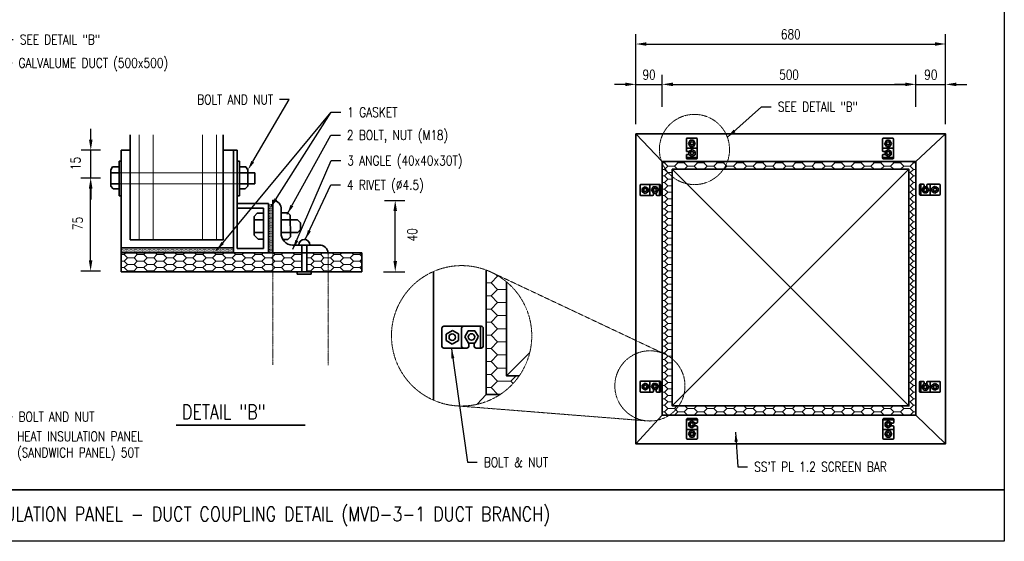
# Model space of a CAD drawing. Header units: millimetres. Extents: x -451102 to 455990, y 0 to 52070.
# Tile 7 of 9: x 41296 to 71846, y 0 to 16173. Entities that reach past the tile are written whole.
import ezdxf
from ezdxf import colors
from ezdxf.entities.mleader import LeaderData, LeaderLine
from ezdxf.math import Vec2, Vec3

# ---------------------------------------------------------------- set-up
doc = ezdxf.new("R2010")
doc.units = ezdxf.units.MM
doc.linetypes.add('HIDDEN', pattern=[0.375, 0.25, -0.125])
for name, color, linetype, lineweight in [('M-ANNO-TEXT-DUCT', 2, 'Continuous', 35), ('M-SECT-GRPH', 3, 'Continuous', 35), ('M-SECT-MBND-THIN', 1, 'Continuous', 18)]:
    doc.layers.add(name, color=color, linetype=linetype, lineweight=lineweight)
doc.styles.add('ROMANS', font='ROMANS.shx', dxfattribs={"width": 0.8})
doc.styles.get("Standard").update_dxf_attribs({"font": 'romans.shx', "width": 0.8, "height": 3})
doc.styles.add('Text', font='romans.shx', dxfattribs={"width": 0.8, "height": 3})
doc.dimstyles.new('NFL_1', dxfattribs={"dimscale": 0, "dimtxt": 3, "dimasz": 3.3, "dimexe": 3, "dimexo": 3, "dimgap": 1.5, "dimtad": 1, "dimdec": 0, "dimzin": 3, "dimdsep": 46, "dimtxsty": 'Text', "dimblk1": 'ARCHTICK', "dimblk2": 'ARCHTICK', "dimsah": 1, "dimcen": 3, "dimdle": 3, "dimclrd": 1, "dimclre": 1, "dimclrt": 2, "dimadec": 0, "dimazin": 0, "dimtfac": 0.75, "dimtdec": 0, "dimtmove": 2, "dimatfit": 3, "dimfxl": 0.125, "dimtfillclr": 1, "dimfrac": 2, "dimtolj": 1, "dimtzin": 0, "dimarcsym": 0})
doc.dimstyles.new('TBGA_100', dxfattribs={"dimscale": 100, "dimtxt": 3, "dimasz": 3, "dimexe": 2, "dimexo": 2, "dimgap": 2, "dimtad": 1, "dimtoh": 1, "dimdec": 3, "dimzin": 11, "dimdsep": 46, "dimtxsty": 'Standard', "dimcen": 0, "dimadec": 0, "dimazin": 3, "dimtfac": 0.85, "dimtdec": 3, "dimtmove": 0, "dimatfit": 3, "dimfxl": 1, "dimfrac": 1, "dimtolj": 1, "dimtzin": 15, "dimarcsym": 0})

# ---------------------------------------------------------------- blocks, each defined once
blk = doc.blocks.new('*D80')
at = {"layer": 'Defpoints', "color": 0, "transparency": 16777216}
for p in [(43501, 12126), (44108, 12126), (44108, 11260)]:
    blk.add_point(p, dxfattribs=at)
at = {"layer": 'M-ANNO-TEXT-DUCT', "color": 1, "lineweight": -2, "transparency": 16777216}
for p, q in [((43501, 12456), (43501, 12786)), ((43808, 12126), (43201, 12126)), ((43501, 11260), (43501, 12126)), ((43808, 11260), (43201, 11260)), ((43501, 10930), (43501, 10600))]:
    blk.add_line(p, q, dxfattribs=at)
at = {"layer": 'M-ANNO-TEXT-DUCT', "color": 1, "transparency": 16777216}
for points in [[(43446, 12456), (43556, 12456), (43501, 12126)], [(43446, 10930), (43556, 10930), (43501, 11260)]]:
    blk.add_solid(points, dxfattribs=at)
at = {"layer": 'M-ANNO-TEXT-DUCT', "color": 2, "transparency": 16777216, "insert": (43031, 11712), "char_height": 300, "attachment_point": 5, "rotation": 90, "style": 'Text'}
blk.add_mtext('\\A1;15', dxfattribs=at)
blk = doc.blocks.new('*D79')
at = {"layer": 'Defpoints', "color": 0, "transparency": 16777216}
for p in [(43496, 11260), (44108, 11260), (44108, 8379)]:
    blk.add_point(p, dxfattribs=at)
at = {"layer": 'M-ANNO-TEXT-DUCT', "color": 1, "lineweight": -2, "transparency": 16777216}
for p, q in [((43808, 11260), (43196, 11260)), ((43496, 8709), (43496, 10930)), ((43808, 8379), (43196, 8379))]:
    blk.add_line(p, q, dxfattribs=at)
at = {"layer": 'M-ANNO-TEXT-DUCT', "color": 1, "transparency": 16777216}
for points in [[(43441, 10930), (43551, 10930), (43496, 11260)], [(43441, 8709), (43551, 8709), (43496, 8379)]]:
    blk.add_solid(points, dxfattribs=at)
at = {"layer": 'M-ANNO-TEXT-DUCT', "color": 2, "transparency": 16777216, "insert": (43096, 9856), "char_height": 300, "attachment_point": 5, "rotation": 90, "style": 'Text'}
blk.add_mtext('\\A1;75', dxfattribs=at)
blk = doc.blocks.new('*D81')
at = {"layer": 'Defpoints', "color": 0, "transparency": 16777216}
for p in [(52312, 10572), (52948, 10572), (52288, 8359)]:
    blk.add_point(p, dxfattribs=at)
at = {"layer": 'M-ANNO-TEXT-DUCT', "color": 1, "lineweight": -2, "transparency": 16777216}
for p, q in [((52612, 10572), (53248, 10572)), ((52948, 8689), (52948, 10242)), ((52588, 8359), (53248, 8359))]:
    blk.add_line(p, q, dxfattribs=at)
at = {"layer": 'M-ANNO-TEXT-DUCT', "color": 1, "transparency": 16777216}
for points in [[(52893, 10242), (53003, 10242), (52948, 10572)], [(52893, 8689), (53003, 8689), (52948, 8359)]]:
    blk.add_solid(points, dxfattribs=at)
at = {"layer": 'M-ANNO-TEXT-DUCT', "color": 2, "transparency": 16777216, "insert": (53476, 9502), "char_height": 300, "attachment_point": 5, "rotation": 90, "style": 'Text'}
blk.add_mtext('\\A1;40', dxfattribs=at)
blk = doc.blocks.new('*D85')
at = {"layer": 'Defpoints', "color": 0, "transparency": 16777216}
for p in [(61231, 14168), (60413, 13175), (61231, 13175)]:
    blk.add_point(p, dxfattribs=at)
at = {"layer": 'M-ANNO-TEXT-DUCT', "color": 1, "lineweight": -2, "transparency": 16777216}
for p, q in [((60413, 13475), (60413, 14468)), ((61231, 13475), (61231, 14468)), ((60083, 14168), (59753, 14168)), ((60413, 14168), (61231, 14168)), ((61561, 14168), (61891, 14168))]:
    blk.add_line(p, q, dxfattribs=at)
at = {"layer": 'M-ANNO-TEXT-DUCT', "color": 1, "transparency": 16777216}
for points in [[(60083, 14223), (60083, 14113), (60413, 14168)], [(61561, 14223), (61561, 14113), (61231, 14168)]]:
    blk.add_solid(points, dxfattribs=at)
at = {"layer": 'M-ANNO-TEXT-DUCT', "color": 2, "transparency": 16777216, "insert": (60822, 14468), "char_height": 300, "attachment_point": 5, "style": 'Text'}
blk.add_mtext('\\A1;90', dxfattribs=at)
blk = doc.blocks.new('*D84')
at = {"layer": 'Defpoints', "color": 0, "transparency": 16777216}
for p in [(69102, 14168), (61231, 13175), (69102, 13175)]:
    blk.add_point(p, dxfattribs=at)
at = {"layer": 'M-ANNO-TEXT-DUCT', "color": 1, "lineweight": -2, "transparency": 16777216}
for p, q in [((61231, 13475), (61231, 14468)), ((69102, 13475), (69102, 14468)), ((61561, 14168), (68772, 14168))]:
    blk.add_line(p, q, dxfattribs=at)
at = {"layer": 'M-ANNO-TEXT-DUCT', "color": 1, "transparency": 16777216}
for points in [[(61561, 14223), (61561, 14113), (61231, 14168)], [(68772, 14223), (68772, 14113), (69102, 14168)]]:
    blk.add_solid(points, dxfattribs=at)
at = {"layer": 'M-ANNO-TEXT-DUCT', "color": 2, "transparency": 16777216, "insert": (65166, 14468), "char_height": 300, "attachment_point": 5, "style": 'Text'}
blk.add_mtext('\\A1;500', dxfattribs=at)
blk = doc.blocks.new('*D83')
at = {"layer": 'Defpoints', "color": 0, "transparency": 16777216}
for p in [(70024, 14168), (69102, 13175), (70024, 13175)]:
    blk.add_point(p, dxfattribs=at)
at = {"layer": 'M-ANNO-TEXT-DUCT', "color": 1, "lineweight": -2, "transparency": 16777216}
for p, q in [((69102, 13475), (69102, 14468)), ((70024, 13475), (70024, 14468)), ((68772, 14168), (68442, 14168)), ((69102, 14168), (70024, 14168)), ((70354, 14168), (70684, 14168))]:
    blk.add_line(p, q, dxfattribs=at)
at = {"layer": 'M-ANNO-TEXT-DUCT', "color": 1, "transparency": 16777216}
for points in [[(68772, 14223), (68772, 14113), (69102, 14168)], [(70354, 14223), (70354, 14113), (70024, 14168)]]:
    blk.add_solid(points, dxfattribs=at)
at = {"layer": 'M-ANNO-TEXT-DUCT', "color": 2, "transparency": 16777216, "insert": (69563, 14468), "char_height": 300, "attachment_point": 5, "style": 'Text'}
blk.add_mtext('\\A1;90', dxfattribs=at)
blk = doc.blocks.new('*D82')
at = {"layer": 'Defpoints', "color": 0, "transparency": 16777216}
for p in [(70024, 15420), (60413, 12634), (70024, 12634)]:
    blk.add_point(p, dxfattribs=at)
at = {"layer": 'M-ANNO-TEXT-DUCT', "color": 1, "lineweight": -2, "transparency": 16777216}
for p, q in [((60413, 12934), (60413, 15720)), ((70024, 12934), (70024, 15720)), ((60743, 15420), (69694, 15420))]:
    blk.add_line(p, q, dxfattribs=at)
at = {"layer": 'M-ANNO-TEXT-DUCT', "color": 1, "transparency": 16777216}
for points in [[(60743, 15475), (60743, 15365), (60413, 15420)], [(69694, 15475), (69694, 15365), (70024, 15420)]]:
    blk.add_solid(points, dxfattribs=at)
at = {"layer": 'M-ANNO-TEXT-DUCT', "color": 2, "transparency": 16777216, "insert": (65218, 15720), "char_height": 300, "attachment_point": 5, "style": 'Text'}
blk.add_mtext('\\A1;680', dxfattribs=at)

msp = doc.modelspace()

# ---------------------------------------------------------------- hatches: boundary and pattern name
at = {"layer": 'M-SECT-MBND-THIN'}
h = msp.add_hatch(dxfattribs=at)
h.set_pattern_fill('M3', color=256, scale=2, style=0)
h.set_pattern_definition([(45, (-5749.16, -1268.73), (3e-14, 203.2), [143.6841, -287.3682]), (135, (-5647.56, -1167.13), (3e-14, 203.2), [143.6841, -287.3682]), (0, (-5952.36, -1268.73), (304.8, 101.6), [203.2, -406.4])])
h.paths.add_polyline_path([(61544.54, 11537.7701), (68884.04, 11537.7701), (68884.04, 4198.2701), (61744.406, 4198.2701, -0.0952844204), (61450.6041, 3910.7701), (69101.54, 3910.7701), (69101.54, 11781.2701), (61231.04, 11781.2701), (61231.04, 5837.8221, -0.0838014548), (61544.54, 5656.288)])
h.paths.add_polyline_path([(61544.54, 5656.288, 0.0838014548), (61231.04, 5837.8221), (61231.04, 3910.7701), (61450.6041, 3910.7701, 0.0952844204), (61744.406, 4198.2701), (61544.54, 4198.2701)])
h = msp.add_hatch(dxfattribs=at)
h.set_pattern_fill('DOTS', color=256, scale=25, style=0)
h.set_pattern_definition([(0, (-4928.465, -35238.884), (19.84375, 39.6875), [0, -39.6875])])
h.paths.add_polyline_path([(49154.4763, 10470.684), (49015.5836, 10470.684), (49015.5836, 8940.8695), (49154.4763, 8940.8695), (49154.4763, 8954.2409)])
h = msp.add_hatch(dxfattribs=at)
h.set_pattern_fill('DOTS', color=256, scale=25, style=0)
h.set_pattern_definition([(0, (-5753.96, -1268.73), (19.84375, 39.6875), [0, -39.6875])])
h.paths.add_polyline_path([(44448.54, 9101.7701), (44448.54, 8940.8695), (47895.9524, 8940.8695), (47931.04, 8940.8695), (47931.04, 9101.7701)])
h = msp.add_hatch(dxfattribs=at)
h.set_pattern_fill('M3', color=256, scale=2, style=0)
h.set_pattern_definition([(45, (-5449.16, -1268.73), (3e-14, 203.2), [143.6841, -287.3682]), (135, (-5347.56, -1167.13), (3e-14, 203.2), [143.6841, -287.3682]), (0, (-5652.36, -1268.73), (304.8, 101.6), [203.2, -406.4])])
h.paths.add_polyline_path([(51914.0463, 8358.9537), (51914.0463, 8940.8695), (50203.025, 8940.8695), (50203.025, 8358.9537), (50337.6317, 8358.9537)])
h.paths.add_polyline_path([(50047.3861, 8358.9537), (50047.3861, 8940.8695), (47895.9524, 8940.8695), (44448.54, 8940.8695), (44448.54, 8358.9537), (48180.1454, 8358.9537)])
h = msp.add_hatch(dxfattribs=at)
h.set_pattern_fill('M3', color=256, scale=4, style=0)
h.set_pattern_definition([(45, (-78191.1, -5802.98), (6e-14, 406.4), [287.3682, -574.7364]), (135, (-77987.9, -5599.78), (6e-14, 406.4), [287.3682, -574.7364]), (0, (-78597.51, -5802.98), (609.6, 203.2), [406.4, -812.8])])
h.paths.add_polyline_path([(56396.2856, 8047.0589, 0.0838014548), (55769.2856, 8410.1271), (55769.2856, 4556.0231), (56208.4138, 4556.0231, 0.0952844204), (56796.0177, 5131.0231), (56396.2856, 5131.0231)])

# ---------------------------------------------------------------- linework, layer by layer
at = {"layer": 'Defpoints'}
msp.add_lwpolyline([(0, 52070.0002), (71845.6828, 52070.0002), (71845.6828, 0.0001), (0, 0.0001)], close=True, dxfattribs=at)
at = {"layer": 'M-ANNO-TEXT-DUCT'}
for p, q in [((46145.5402, 3602.27), (50156.5402, 3602.27)), ((0, 1590.7701), (71845.6828, 1590.7701))]:
    msp.add_line(p, q, dxfattribs=at)
at = {"layer": 'M-SECT-GRPH'}
for p, q in [((44721.04, 9352.7701), (44721.04, 12605.2701)), ((47609.6983, 12598.7701), (47609.6983, 9352.7701)), ((60412.54, 12634.2701), (61231.04, 11781.2701)), ((69101.54, 11781.2701), (70024.04, 12634.2701)), ((61981.0543, 12473.7767), (61981.0543, 12111.4194)), ((62009.1793, 12499.794), (62292.7616, 12499.8855)), ((62043.3297, 12338.2674), (62098.0698, 12243.4548)), ((62100.8755, 12435.2902), (62045.6242, 12339.5922)), ((62098.0698, 12243.4548), (62201.2986, 12243.4548)), ((62198.0783, 12435.2902), (62100.8755, 12435.2902)), ((62255.0666, 12336.5837), (62198.0783, 12435.2902)), ((62201.2986, 12243.4548), (62255.0666, 12336.5837)), ((62320.8866, 12471.7605), (62320.886, 11887.7052)), ((68070.0543, 12473.7767), (68070.0543, 12111.4194)), ((68098.1793, 12499.794), (68381.7616, 12499.8855)), ((68132.3297, 12338.2674), (68187.0698, 12243.4548)), ((68189.8755, 12435.2902), (68134.6242, 12339.5922)), ((68187.0698, 12243.4548), (68290.2986, 12243.4548)), ((68287.0783, 12435.2902), (68189.8755, 12435.2902)), ((68344.0666, 12336.5837), (68287.0783, 12435.2902)), ((68290.2986, 12243.4548), (68344.0666, 12336.5837)), ((68409.8866, 12471.7605), (68409.886, 11887.7052)), ((44448.54, 8940.8695), (44448.54, 12125.7701)), ((44448.54, 12125.7701), (44721.04, 12125.7701)), ((47895.9524, 12125.6489), (47609.6983, 12125.6489)), ((47895.9524, 12125.6489), (48045.0789, 12125.6489)), ((47931.04, 12125.6489), (47931.04, 8940.8695)), ((48046.4374, 9083.7735), (48045.0789, 12125.6489)), ((61981.0543, 11969.7815), (61981.0543, 11887.8862)), ((62009.1793, 12193.6548), (62292.7616, 12193.7463)), ((62009.1793, 12083.2944), (62058.2014, 12083.2944)), ((62058.2014, 11997.9065), (62009.1793, 11997.9065)), ((62156.908, 12144.2743), (62058.2014, 12087.2861)), ((62058.2014, 12087.2861), (62058.2014, 11990.0833)), ((62058.2014, 11990.0833), (62153.8995, 11934.832)), ((62155.2242, 11932.5375), (62250.0369, 11987.2776)), ((62250.0369, 12090.5063), (62156.908, 12144.2743)), ((62250.0369, 11987.2776), (62250.0369, 12090.5063)), ((68070.0543, 11969.7815), (68070.0543, 11887.8862)), ((68098.1793, 12193.6548), (68381.7616, 12193.7463)), ((68098.1793, 12083.2944), (68147.2014, 12083.2944)), ((68147.2014, 11997.9065), (68098.1793, 11997.9065)), ((68245.908, 12144.2743), (68147.2014, 12087.2861)), ((68147.2014, 12087.2861), (68147.2014, 11990.0833)), ((68147.2014, 11990.0833), (68242.8995, 11934.832)), ((68244.2242, 11932.5375), (68339.0369, 11987.2776)), ((68339.0369, 12090.5063), (68245.908, 12144.2743)), ((68339.0369, 11987.2776), (68339.0369, 12090.5063)), ((44176.5689, 11613.3766), (44118.8222, 11513.4301)), ((44380.1894, 11613.3114), (44176.5689, 11613.3766)), ((44380.2437, 11782.8842), (44379.9011, 10712.1527)), ((44448.54, 11782.8624), (44380.2437, 11782.8842)), ((48045.232, 11782.8624), (48113.5283, 11782.8624)), ((48113.5283, 11782.8624), (48113.5283, 10712.1308)), ((48113.5283, 11613.2895), (48317.1488, 11613.2895)), ((48317.1488, 11613.2895), (48374.8636, 11513.3246)), ((61981.0543, 11900.3271), (62320.8866, 11900.3271)), ((62009.1793, 11859.7612), (62292.3166, 11859.7612)), ((68070.0543, 11900.3271), (68409.8866, 11900.3271)), ((68098.1793, 11859.7612), (68381.3166, 11859.7612)), ((44118.8222, 11513.4301), (44118.6619, 11012.6225)), ((44118.7953, 11429.3572), (44380.1305, 11429.2036)), ((48593.4912, 11429.1818), (48113.5283, 11429.1818)), ((48374.8636, 11513.3246), (48374.8636, 11012.517)), ((48593.4912, 11080.3462), (48593.4912, 11429.1818)), ((68884.04, 11537.7701), (61544.54, 4198.2701)), ((61544.54, 11537.7701), (68884.04, 4198.2701)), ((44118.6619, 11012.6225), (44200.7937, 10930.4382)), ((44380.0189, 11080.368), (44118.6836, 11080.4517)), ((48113.5283, 11080.3462), (48593.4912, 11080.3462)), ((48374.8636, 11012.517), (48292.7056, 10930.3589)), ((60543.9466, 10749.479), (60543.8551, 11033.0613)), ((60571.9801, 11061.1863), (61156.0353, 11061.1857)), ((60850.0857, 10749.479), (60849.9943, 11033.0613)), ((61143.4134, 10721.354), (61143.4134, 11061.1863)), ((61183.9793, 10749.479), (61183.9793, 11032.6164)), ((69216.1007, 11043.0613), (69216.1007, 10759.9239)), ((69326.1209, 11071.1863), (69244.2257, 11071.1863)), ((69256.6666, 11071.1863), (69256.6666, 10731.354)), ((69354.2459, 10994.0391), (69354.2459, 11043.0613)), ((69439.6338, 11043.0613), (69439.6338, 10994.0391)), ((69830.1162, 11071.1863), (69467.7588, 11071.1863)), ((69549.9943, 11043.0613), (69550.0857, 10759.479)), ((69694.6069, 11008.9108), (69599.7942, 10954.1707)), ((69791.6297, 10951.365), (69695.9316, 11006.6163)), ((69856.1334, 11043.0613), (69856.2249, 10759.479)), ((44200.7937, 10930.4382), (44379.9709, 10930.3808)), ((44379.9011, 10712.1527), (44447.7192, 10712.1418)), ((48113.5283, 10712.1308), (48045.7102, 10712.1416)), ((48292.7056, 10930.3589), (48113.5283, 10930.3589)), ((60569.9638, 10721.354), (60932.3212, 10721.354)), ((60707.1569, 10995.3663), (60608.4503, 10938.3781)), ((60608.4503, 10938.3781), (60608.4503, 10841.1752)), ((60608.4503, 10841.1752), (60704.1484, 10785.9239)), ((60705.4731, 10783.6294), (60800.2858, 10838.3696)), ((60800.2858, 10941.5983), (60707.1569, 10995.3663)), ((60800.2858, 10838.3696), (60800.2858, 10941.5983)), ((60953.2342, 10990.3366), (60899.4662, 10897.2077)), ((60899.4662, 10897.2077), (60956.4545, 10798.5012)), ((61056.463, 10990.3366), (60953.2342, 10990.3366)), ((60956.4545, 10798.5012), (61053.6573, 10798.5012)), ((60960.4462, 10749.479), (60960.4462, 10798.5012)), ((61045.8341, 10798.5012), (61045.8341, 10749.479)), ((61053.6573, 10798.5012), (61108.9086, 10894.1992)), ((61111.2031, 10895.524), (61056.463, 10990.3366)), ((61073.9591, 10721.354), (61155.8543, 10721.354)), ((69828.0999, 10731.354), (69244.0447, 10731.3546)), ((69288.8769, 10897.0163), (69343.617, 10802.2037)), ((69346.4227, 10994.0391), (69291.1714, 10898.341)), ((69343.617, 10802.2037), (69446.8458, 10802.2037)), ((69443.6255, 10994.0391), (69346.4227, 10994.0391)), ((69500.6138, 10895.3325), (69443.6255, 10994.0391)), ((69446.8458, 10802.2037), (69500.6138, 10895.3325)), ((69599.7942, 10954.1707), (69599.7942, 10850.9419)), ((69599.7942, 10850.9419), (69692.9231, 10797.174)), ((69692.9231, 10797.174), (69791.6297, 10854.1622)), ((69791.6297, 10854.1622), (69791.6297, 10951.365)), ((48045.818, 10470.6768), (49015.5836, 10470.684)), ((49015.5836, 10470.684), (49015.5836, 8940.8695)), ((49154.4763, 10572.5904), (49154.4763, 8954.2409)), ((48045.8803, 10331.2109), (48860.5202, 10331.2181)), ((48565.9258, 10073.4443), (48668.6777, 10176.1962)), ((48668.6777, 10176.1962), (48860.5202, 10176.1962)), ((48860.5202, 10331.2181), (48860.5202, 9083.7735)), ((49410.6319, 10299.7839), (49410.6319, 9496.9316)), ((49410.6319, 10189.3537), (49619.2822, 10189.3537)), ((49619.2822, 10189.3537), (49692.4935, 10116.1424)), ((49692.4935, 10116.1424), (49692.4935, 9971.2808)), ((48565.9258, 9966.9217), (48565.9258, 10073.4443)), ((48860.5202, 9966.9217), (48565.9258, 9966.9217)), ((48565.9258, 9966.9217), (48565.9258, 9575.0709)), ((49410.6319, 9971.2808), (49915.2185, 9971.2808)), ((49692.4935, 9971.2808), (49693.2716, 9578.4369)), ((49915.2185, 9971.2808), (50010.8433, 9875.656)), ((50010.8433, 9875.656), (50010.8433, 9663.5887)), ((48565.9258, 9575.0709), (48860.5202, 9575.0709)), ((48565.9258, 9575.0709), (48565.9258, 9491.3746)), ((48565.9258, 9491.3746), (48693.4136, 9363.8868)), ((49460.8518, 9578.4369), (49410.6319, 9578.4369)), ((49925.6915, 9578.4369), (49460.8518, 9578.4369)), ((49693.2717, 9439.5167), (49693.2717, 9578.3881)), ((50010.8433, 9663.5887), (49925.6915, 9578.4369)), ((47609.6983, 9352.7701), (44721.04, 9352.7701)), ((48693.4136, 9363.8868), (48860.5202, 9363.8868)), ((49478.072, 9361.8225), (49615.5775, 9361.8225)), ((49615.5775, 9361.8225), (49693.2717, 9439.5167)), ((49829.3444, 9187.2247), (50589.0401, 9187.2247)), ((50047.3861, 9187.0583), (50047.3861, 8358.9537)), ((50203.025, 8358.9537), (50203.025, 9187.2247)), ((47895.9524, 8940.8695), (44448.54, 8940.8695)), ((44448.54, 8940.8695), (44448.54, 8358.9537)), ((47931.04, 9101.7701), (44451.04, 9101.7701)), ((47895.9524, 8940.8695), (51914.0463, 8940.8695)), ((48860.5202, 9083.7735), (48046.4374, 9083.7735)), ((51914.0463, 8940.8695), (51914.0463, 8358.9537)), ((44448.54, 8358.9537), (48180.1454, 8358.9537)), ((51914.0463, 8358.9537), (48180.1454, 8358.9537)), ((50047.3861, 8358.9537), (49908.5732, 8358.9537)), ((49908.5732, 8358.9537), (49908.5732, 8279.0573)), ((49908.5732, 8279.0573), (50337.6317, 8279.0573)), ((50337.6317, 8358.9537), (50203.025, 8358.9537)), ((50337.6317, 8279.0573), (50337.6317, 8358.9537)), ((54395.0988, 6044.4408), (54394.9158, 6611.6054)), ((54451.1658, 6667.8554), (55619.2763, 6667.8542)), ((54721.5194, 6536.2155), (54524.1063, 6422.239)), ((54524.1063, 6422.239), (54524.1063, 6227.8333)), ((54907.7772, 6428.6795), (54721.5194, 6536.2155)), ((54907.7772, 6222.222), (54907.7772, 6428.6795)), ((55007.3771, 6044.4408), (55007.1942, 6611.6054)), ((55213.674, 6526.1561), (55106.1381, 6339.8983)), ((55420.1316, 6526.1561), (55213.674, 6526.1561)), ((55529.6118, 6336.5308), (55420.1316, 6526.1561)), ((55594.0325, 5988.1908), (55594.0325, 6667.8554)), ((55675.1643, 6044.4408), (55675.1643, 6610.7156)), ((54524.1063, 6227.8333), (54715.5024, 6117.3307)), ((54718.1518, 6112.7417), (54907.7772, 6222.222)), ((55106.1381, 6339.8983), (55220.1146, 6142.4852)), ((55220.1146, 6142.4852), (55414.5202, 6142.4852)), ((55228.098, 6044.4408), (55228.098, 6142.4852)), ((55398.8738, 6142.4852), (55398.8738, 6044.4408)), ((55414.5202, 6142.4852), (55525.0228, 6333.8813)), ((54447.1333, 5988.1908), (55171.848, 5988.1908)), ((55455.1238, 5988.1908), (55618.9143, 5988.1908)), ((57122.2987, 5857.0362), (56396.2856, 5131.0231)), ((60543.9466, 4654.979), (60543.8551, 4938.5613)), ((60571.9801, 4966.6863), (61156.0353, 4966.6857)), ((60707.1569, 4900.8663), (60608.4503, 4843.8781)), ((60800.2858, 4847.0983), (60707.1569, 4900.8663)), ((60850.0857, 4654.979), (60849.9943, 4938.5613)), ((60953.2342, 4895.8366), (60899.4662, 4802.7077)), ((61056.463, 4895.8366), (60953.2342, 4895.8366)), ((61111.2031, 4801.024), (61056.463, 4895.8366)), ((61143.4134, 4626.854), (61143.4134, 4966.6863)), ((61183.9793, 4654.979), (61183.9793, 4938.1164)), ((69216.1007, 4931.0613), (69216.1007, 4647.9239)), ((69326.1209, 4959.1863), (69244.2257, 4959.1863)), ((69256.6666, 4959.1863), (69256.6666, 4619.354)), ((69354.2459, 4882.0391), (69354.2459, 4931.0613)), ((69439.6338, 4931.0613), (69439.6338, 4882.0391)), ((69830.1162, 4959.1863), (69467.7588, 4959.1863)), ((69549.9943, 4931.0613), (69550.0857, 4647.479)), ((69694.6069, 4896.9108), (69599.7942, 4842.1707)), ((69791.6297, 4839.365), (69695.9316, 4894.6163)), ((69856.1334, 4931.0613), (69856.2249, 4647.479)), ((60569.9638, 4626.854), (60932.3212, 4626.854)), ((60608.4503, 4843.8781), (60608.4503, 4746.6752)), ((60608.4503, 4746.6752), (60704.1484, 4691.4239)), ((60705.4731, 4689.1294), (60800.2858, 4743.8696)), ((60800.2858, 4743.8696), (60800.2858, 4847.0983)), ((60899.4662, 4802.7077), (60956.4545, 4704.0012)), ((60956.4545, 4704.0012), (61053.6573, 4704.0012)), ((60960.4462, 4654.979), (60960.4462, 4704.0012)), ((61045.8341, 4704.0012), (61045.8341, 4654.979)), ((61053.6573, 4704.0012), (61108.9086, 4799.6992)), ((61073.9591, 4626.854), (61155.8543, 4626.854)), ((69828.0999, 4619.354), (69244.0447, 4619.3546)), ((69288.8769, 4785.0163), (69343.617, 4690.2037)), ((69346.4227, 4882.0391), (69291.1714, 4786.341)), ((69343.617, 4690.2037), (69446.8458, 4690.2037)), ((69443.6255, 4882.0391), (69346.4227, 4882.0391)), ((69500.6138, 4783.3325), (69443.6255, 4882.0391)), ((69446.8458, 4690.2037), (69500.6138, 4783.3325)), ((69599.7942, 4842.1707), (69599.7942, 4738.9419)), ((69599.7942, 4738.9419), (69692.9231, 4685.174)), ((69692.9231, 4685.174), (69791.6297, 4742.1622)), ((69791.6297, 4742.1622), (69791.6297, 4839.365)), ((55485.088, 4247.6938), (55769.2856, 4556.0231)), ((60412.54, 3022.7701), (61231.04, 3910.7701)), ((61983.1239, 3193.2102), (61983.1244, 3777.2655)), ((62322.9561, 3764.6436), (61983.1239, 3764.6436)), ((62294.8311, 3805.2095), (62011.6938, 3805.2095)), ((62148.7862, 3732.4332), (62053.9735, 3677.6931)), ((62053.9735, 3677.6931), (62053.9735, 3574.4643)), ((62245.809, 3674.8874), (62150.1109, 3730.1387)), ((62245.809, 3577.6846), (62245.809, 3674.8874)), ((62245.809, 3667.0642), (62294.8311, 3667.0642)), ((62322.9561, 3695.1892), (62322.9561, 3777.0845)), ((68077.6239, 3193.2102), (68077.6244, 3777.2655)), ((68417.4561, 3764.6436), (68077.6239, 3764.6436)), ((68389.3311, 3805.2095), (68106.1938, 3805.2095)), ((68243.2862, 3732.4332), (68148.4735, 3677.6931)), ((68148.4735, 3677.6931), (68148.4735, 3574.4643)), ((68340.309, 3674.8874), (68244.6109, 3730.1387)), ((68340.309, 3577.6846), (68340.309, 3674.8874)), ((68340.309, 3667.0642), (68389.3311, 3667.0642)), ((68417.4561, 3695.1892), (68417.4561, 3777.0845)), ((69101.54, 3910.7701), (70024.04, 3022.7701)), ((62294.8311, 3471.3159), (62011.2489, 3471.2244)), ((62102.7118, 3421.5159), (62048.9438, 3328.387)), ((62053.9735, 3574.4643), (62147.1024, 3520.6963)), ((62205.9406, 3421.5159), (62102.7118, 3421.5159)), ((62147.1024, 3520.6963), (62245.809, 3577.6846)), ((62260.6807, 3326.7032), (62205.9406, 3421.5159)), ((62294.8311, 3581.6763), (62245.809, 3581.6763)), ((62322.9561, 3191.194), (62322.9561, 3553.5513)), ((68389.3311, 3471.3159), (68105.7489, 3471.2244)), ((68197.2118, 3421.5159), (68143.4438, 3328.387)), ((68148.4735, 3574.4643), (68241.6024, 3520.6963)), ((68300.4406, 3421.5159), (68197.2118, 3421.5159)), ((68241.6024, 3520.6963), (68340.309, 3577.6846)), ((68355.1807, 3326.7032), (68300.4406, 3421.5159)), ((68389.3311, 3581.6763), (68340.309, 3581.6763)), ((68417.4561, 3191.194), (68417.4561, 3553.5513)), ((62294.8311, 3165.1767), (62011.2489, 3165.0852)), ((62048.9438, 3328.387), (62105.9321, 3229.6804)), ((62105.9321, 3229.6804), (62203.1349, 3229.6804)), ((62203.1349, 3229.6804), (62258.3862, 3325.3785)), ((68389.3311, 3165.1767), (68105.7489, 3165.0852)), ((68143.4438, 3328.387), (68200.4321, 3229.6804)), ((68200.4321, 3229.6804), (68297.6349, 3229.6804)), ((68297.6349, 3229.6804), (68352.8862, 3325.3785))]:
    msp.add_line(p, q, dxfattribs=at)
for points in [[(60412.54, 12634.2701), (70024.04, 12634.2701), (70024.04, 3022.7701), (60412.54, 3022.7701)], [(61231.04, 11781.2701), (69101.54, 11781.2701), (69101.54, 3910.7701), (61231.04, 3910.7701)], [(61544.54, 11537.7701), (68884.04, 11537.7701), (68884.04, 4198.2701), (61544.54, 4198.2701)]]:
    msp.add_lwpolyline(points, close=True, dxfattribs=at)
for points in [[(54132.2856, 4378.2133), (54132.2856, 8364.2592)], [(56208.4138, 4556.0231), (55769.2856, 4556.0231), (55769.2856, 8410.1271)], [(56796.0177, 5131.0231), (56396.2856, 5131.0231), (56396.2856, 8047.0589)]]:
    msp.add_lwpolyline(points, dxfattribs=at)
for centre, radius in [((62151.8201, 12338.509), 50.1618), ((68240.8201, 12338.509), 50.1618), ((62154.9827, 12041.0279), 50.1618), ((68243.9827, 12041.0279), 50.1618), ((60705.2316, 10892.1198), 50.1618), ((61002.7127, 10895.2824), 50.1618), ((69397.3673, 10897.2578), 50.1618), ((69694.8484, 10900.4204), 50.1618), ((54717.6688, 6329.7225), 100.3235), ((55312.631, 6336.0477), 100.3235), ((60705.2316, 4797.6198), 50.1618), ((61002.7127, 4800.7824), 50.1618), ((69397.3673, 4785.2578), 50.1618), ((69694.8484, 4788.4204), 50.1618), ((62149.0277, 3623.9428), 50.1618), ((68243.5277, 3623.9428), 50.1618), ((62152.1903, 3326.4617), 50.1618), ((68246.6903, 3326.4617), 50.1618)]:
    msp.add_circle(centre, radius, dxfattribs=at)
for centre, radius, start, end in [((62009.1793, 12471.669), 28.125, 90, 180), ((62292.7616, 12471.7605), 28.125, 360, 90), ((68098.1793, 12471.669), 28.125, 90, 180), ((68381.7616, 12471.7605), 28.125, 360, 90), ((62009.1793, 12165.5298), 28.125, 90, 180), ((62009.1793, 12111.4194), 28.125, 180, 270), ((62009.1793, 11969.7815), 28.125, 90, 180), ((62292.7616, 12165.6213), 28.125, 360, 90), ((68098.1793, 12165.5298), 28.125, 90, 180), ((68098.1793, 12111.4194), 28.125, 180, 270), ((68098.1793, 11969.7815), 28.125, 90, 180), ((68381.7616, 12165.6213), 28.125, 360, 90), ((62009.1793, 11887.8862), 28.125, 180, 270), ((62292.7557, 11887.8886), 28.1308, 269.10570002, 359.99506512), ((68098.1793, 11887.8862), 28.125, 180, 270), ((68381.7557, 11887.8886), 28.1308, 269.10570002, 359.99506512), ((60571.9801, 11033.0613), 28.125, 90, 180), ((60878.1193, 11033.0613), 28.125, 90, 180), ((61155.8519, 11033.0554), 28.1308, 359.10570002, 89.99506512), ((69244.2257, 11043.0613), 28.125, 90, 180), ((69326.1209, 11043.0613), 28.125, 0, 90), ((69467.7588, 11043.0613), 28.125, 90, 180), ((69521.8693, 11043.0613), 28.125, 0, 90), ((69828.0084, 11043.0613), 28.125, 0, 90), ((60572.0716, 10749.479), 28.125, 180, 270), ((60878.2107, 10749.479), 28.125, 180, 270), ((60932.3212, 10749.479), 28.125, 270, 0), ((61073.9591, 10749.479), 28.125, 180, 270), ((61155.8543, 10749.479), 28.125, 270, 0), ((69244.2281, 10759.4848), 28.1308, 179.10570002, 269.99506512), ((69521.9607, 10759.479), 28.125, 270, 0), ((69828.0999, 10759.479), 28.125, 270, 0), ((49137.2842, 10299.7839), 273.3477, 356.39403716, 86.39403716), ((49774.8416, 9551.4344), 368.2652, 188.51097055, 278.51097055), ((50125.5144, 9187.2247), 172.8127, 0, 180), ((50590.3918, 8905.6061), 281.6219, 7.19319205, 90.27499185), ((54451.1658, 6611.6054), 56.25, 90, 180), ((55063.4442, 6611.6054), 56.25, 90, 180), ((55618.9095, 6611.5937), 56.2617, 359.10570002, 89.99506512), ((54451.3488, 6044.4408), 56.25, 180, 270), ((55063.6271, 6044.4408), 56.25, 180, 270), ((55171.848, 6044.4408), 56.25, 270, 0), ((55455.1238, 6044.4408), 56.25, 180, 270), ((55618.9143, 6044.4408), 56.25, 270, 0), ((60571.9801, 4938.5613), 28.125, 90, 180), ((60878.1193, 4938.5613), 28.125, 90, 180), ((61155.8519, 4938.5554), 28.1308, 359.10570002, 89.99506512), ((69244.2257, 4931.0613), 28.125, 90, 180), ((69326.1209, 4931.0613), 28.125, 0, 90), ((69467.7588, 4931.0613), 28.125, 90, 180), ((69521.8693, 4931.0613), 28.125, 0, 90), ((69828.0084, 4931.0613), 28.125, 0, 90), ((60572.0716, 4654.979), 28.125, 180, 270), ((60878.2107, 4654.979), 28.125, 180, 270), ((60932.3212, 4654.979), 28.125, 270, 0), ((61073.9591, 4654.979), 28.125, 180, 270), ((61155.8543, 4654.979), 28.125, 270, 0), ((69244.2281, 4647.4848), 28.1308, 179.10570002, 269.99506512), ((69521.9607, 4647.479), 28.125, 270, 0), ((69828.0999, 4647.479), 28.125, 270, 0), ((62011.2547, 3777.082), 28.1308, 89.10570002, 179.99506512), ((62294.8311, 3777.0845), 28.125, 360, 90), ((62294.8311, 3695.1892), 28.125, 270, 360), ((68105.7547, 3777.082), 28.1308, 89.10570002, 179.99506512), ((68389.3311, 3777.0845), 28.125, 360, 90), ((68389.3311, 3695.1892), 28.125, 270, 360), ((62011.2489, 3499.3494), 28.125, 180, 270), ((62294.8311, 3553.5513), 28.125, 360, 90), ((62294.8311, 3499.4409), 28.125, 270, 360), ((68105.7489, 3499.3494), 28.125, 180, 270), ((68389.3311, 3553.5513), 28.125, 360, 90), ((68389.3311, 3499.4409), 28.125, 270, 360), ((62011.2489, 3193.2102), 28.125, 180, 270), ((62294.8311, 3193.3017), 28.125, 270, 360), ((68105.7489, 3193.2102), 28.125, 180, 270), ((68389.3311, 3193.3017), 28.125, 270, 360)]:
    msp.add_arc(centre, radius, start, end, dxfattribs=at)
at = {"layer": 'M-SECT-MBND-THIN'}
for p, q in [((45004.9398, 12605.2701), (45004.9398, 9351.7512)), ((45442.0556, 12605.2701), (45442.0556, 9351.7512)), ((46967.2459, 12605.2701), (46967.2459, 9351.7512)), ((47404.9891, 9351.7512), (47404.9891, 12605.2701))]:
    msp.add_line(p, q, dxfattribs=at)
at = {"layer": 'M-SECT-MBND-THIN', "linetype": 'HIDDEN'}
for p, q in [((44380.1305, 11429.2036), (48113.5283, 11429.1818)), ((44380.0189, 11080.368), (48113.5283, 11080.3462))]:
    msp.add_line(p, q, dxfattribs=at)
at = {"layer": 'M-SECT-MBND-THIN', "linetype": 'HIDDEN', "ltscale": 10}
for p, q in [((49154.4763, 8954.2409), (49154.4763, 5467.7701)), ((50869.7972, 8940.8695), (50869.7972, 5457.2701)), ((55935.9119, 8339.8318), (61314.3531, 5802.6745)), ((54836.0069, 4201.3493), (60764.4006, 3733.4332))]:
    msp.add_line(p, q, dxfattribs=at)
for centre, radius in [((62231.731, 12149.5039), 1088.3176), ((55007.2717, 6371.2363), 2176.6353), ((60850.033, 4818.3767), 1088.3176)]:
    msp.add_circle(centre, radius, dxfattribs=at)

# ---------------------------------------------------------------- texts
at = {"layer": 'M-ANNO-TEXT-DUCT', "attachment_point": 1}
for s, insert, char_height in [('SEE DETAIL "B"', (41298.3322, 15707.4111), 300), ('GALVALUME DUCT (500x500)', (41258.5441, 14982.7266), 300), ('1 GASKET', (51461.0973, 13452.6986), 300), ('SEE DETAIL "B"', (64815.3811, 13625.2171), 300), ('2 BOLT, NUT (M18)', (51445.5657, 12743.4914), 300), ('3 ANGLE (40x40x30T)', (51462.0657, 11954.9914), 300), ('4 RIVET (%%C4.5)', (51444.5657, 11200.9914), 300), ('BOLT AND NUT', (41258.5441, 4012.8293), 300), ('DETAIL "B"', (46331.6379, 4236.8564), 450), ('HEAT INSULATION PANEL\\P(SANDWICH PANEL) 50T', (41213.3053, 3402.9907), 300), ('BOLT & NUT', (55694.1581, 2601.1454), 300), ("SS'T PL 1.2 SCREEN BAR", (64082.2327, 2460.6836), 300), ('HEAT INSULATION PANEL - DUCT COUPLING DETAIL (MVD-3-1 DUCT BRANCH)', (38651.3176, 1069.3029), 450)]:
    msp.add_mtext(s, dxfattribs=dict(at, insert=insert, char_height=char_height))

# ---------------------------------------------------------------- dimensions: what is measured, and where the dimension line sits
at = {"layer": 'M-ANNO-TEXT-DUCT'}
for base, p1, p2, text, picture, middle in [((70024.04, 15420.2701), (60412.54, 12634.2701), (70024.04, 12634.2701), '680', '*D82', (65218.29, 15720.2701)), ((61231.04, 14167.7701), (60412.54, 13174.5201), (61231.04, 13174.5201), '90', '*D85', (60821.79, 14467.7701)), ((69101.54, 14167.7701), (61231.04, 13174.5201), (69101.54, 13174.5201), '500', '*D84', (65166.29, 14467.7701)), ((70024.04, 14167.7701), (69101.54, 13174.5201), (70024.04, 13174.5201), '90', '*D83', (69562.79, 14467.7701))]:
    dim = msp.add_linear_dim(base=base, p1=p1, p2=p2, text=text, dimstyle='NFL_1', dxfattribs=at)
    dim.commit()
    dim.dimension.update_dxf_attribs({"geometry": picture, "text_midpoint": middle})
for base, p1, p2, text, picture, middle in [((43501.0269, 12125.6489), (44108.0269, 11259.609), (44108.0269, 12125.6489), '15', '*D80', (43031.0584, 11712.0457)), ((43495.5269, 11259.609), (44108.0269, 8379.0266), (44108.0269, 11259.609), '75', '*D79', (43095.5139, 9855.969)), ((52948.0346, 10572.4354), (52288.0346, 8358.9537), (52312.0346, 10572.4354), '40', '*D81', (53476.0346, 9501.6161))]:
    dim = msp.add_linear_dim(base=base, p1=p1, p2=p2, angle=270, text=text, dimstyle='NFL_1', dxfattribs=at)
    dim.commit()
    dim.dimension.update_dxf_attribs({"geometry": picture, "text_midpoint": middle, "dimtype": 160})

# ---------------------------------------------------------------- leaders
at = {"layer": 'M-ANNO-TEXT-DUCT', "annotation_type": 0, "has_hookline": 1, "hookline_direction": 0}
for points, text_width in [([(38808.4258, 13846.3179), (40798.3322, 15557.4111), (41098.3322, 15557.4111)], 2777.1429), ([(39590.625, 12684.2701), (40758.5441, 14832.7266), (41058.5441, 14832.7266)], 5188.5714), ([(63252.444, 12527.1021), (64315.3811, 13475.2171), (64615.3811, 13475.2171)], 2777.1429), ([(49084.5346, 10355.6161), (50961.0973, 13302.6986), (51261.0973, 13302.6986)], 1702.8571), ([(49595.9476, 10145.6161), (50945.5657, 12593.4914), (51245.5657, 12593.4914)], 3588.5714), ([(49774.8416, 9053.6161), (50962.0657, 11804.9914), (51262.0657, 11804.9914)], 4000), ([(50157.5384, 9357.0443), (50944.5657, 11050.9914), (51244.5657, 11050.9914)], 2674.2857), ([(54693.04, 5970.2701), (55194.1581, 2451.1454), (55494.1581, 2451.1454)], 2274.2857), ([(38010.0874, 4638.153), (41058.5441, 3862.8293)], 2674.2857), ([(63505.6468, 3384.8265), (63582.2327, 2310.6836), (63882.2327, 2310.6836)], 4731.4286), ([(37573.5043, 2758.2179), (41013.3053, 3252.9907)], 4388.5714)]:
    msp.add_leader(points, dimstyle='TBGA_100', override={"dimgap": 2, "dimtad": 0}, dxfattribs=dict(at, text_width=text_width))
at = {"layer": 'M-ANNO-TEXT-DUCT'}
msp.add_leader([(47403.54, 9021.2701), (50961.0973, 13302.6986)], dimstyle='TBGA_100', override={"dimgap": 2, "dimtad": 0}, dxfattribs=at)
ml = msp.add_multileader_mtext('Standard', dxfattribs=at)
ml.set_content('BOLT AND NUT', color=256, style='ROMANS')
ml.set_leader_properties()
ml.build(insert=Vec2(0, 0))
ml.multileader.update_dxf_attribs({"dogleg_length": 3, "arrow_head_size": 300, "scale": 100})
ctx = ml.context
ctx.base_point, ctx.scale, ctx.char_height, ctx.arrow_head_size, ctx.landing_gap_size, ctx.plane_origin = Vec3(46281.6827, 13698.1495), 100, 300, 300, 200, Vec3(47591.8614, 14720.7924)
ctx.text_align_type = 2
notes = []
notes.append((ctx, [(1, (1, 1, 0), (49655.9685, 13698.1495), (-1, 0), 300, [(0, [(48374.8636, 11513.3246)], 0, [])])]))
ctx.mtext.insert, ctx.mtext.alignment, ctx.mtext.flow_direction = Vec3(49155.9685, 13848.1495), 3, 5
for ctx, leaders in notes:
    for number, flags, end, landing, length, lines in leaders:
        leader = LeaderData()
        leader.index, (leader.has_last_leader_line, leader.has_dogleg_vector, leader.attachment_direction) = number, flags
        leader.last_leader_point, leader.dogleg_vector, leader.dogleg_length = Vec3(end), Vec3(landing), length
        for number, points, colour, breaks in lines:
            line = LeaderLine()
            line.index, line.vertices, line.color, line.breaks = number, Vec3.list(points), colors.encode_raw_color(colour), breaks
            leader.lines.append(line)
        ctx.leaders.append(leader)

doc.saveas('drawing.dxf')
